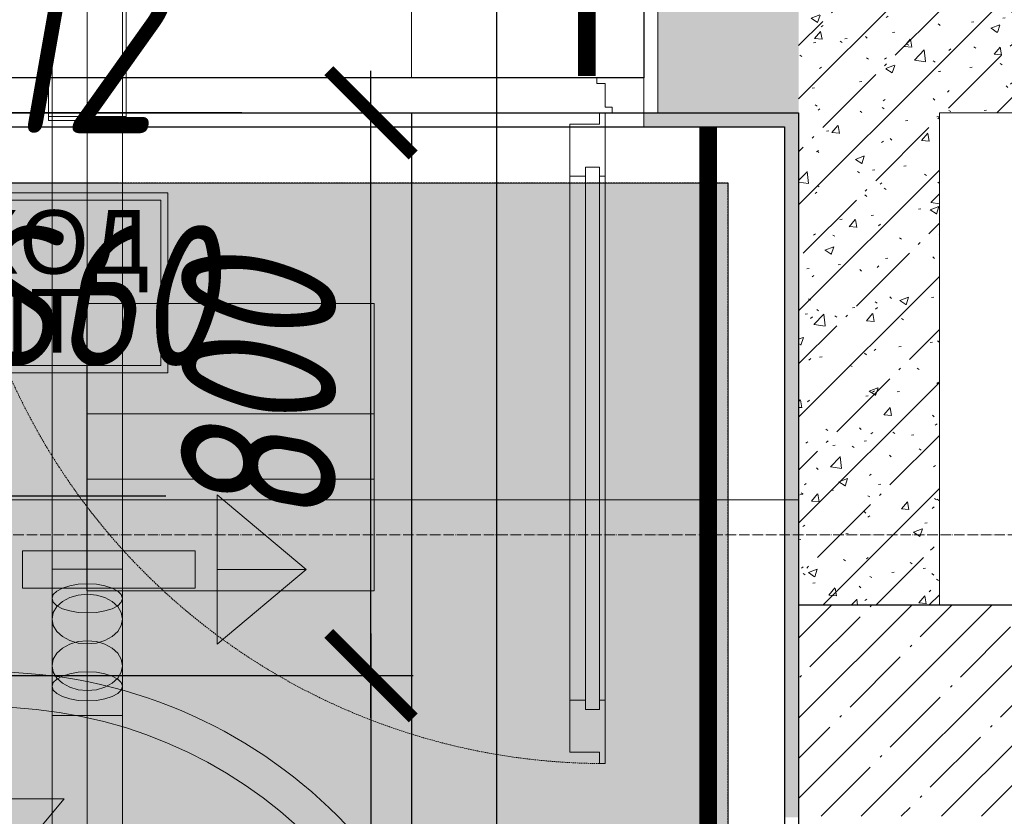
# Model space of a CAD drawing. Header units: millimetres. Extents: x -547442 to 178656, y -69521 to 11064.
# Tile 251 of 256: x -173560 to -172161, y -21827 to -20694. Entities that reach past the tile are written whole.
import ezdxf
from ezdxf import colors
from ezdxf.entities.mleader import LeaderData, LeaderLine
from ezdxf.enums import TextEntityAlignment as Align
from ezdxf.math import Vec2, Vec3

# ---------------------------------------------------------------- set-up
doc = ezdxf.new("R2010")
doc.units = ezdxf.units.MM
for name, pattern in [('( Hidden )', [0.375, 0.25, -0.125]), ('-D1-02х01', [3, 2, -1]), ('-D1d1-15x02', [19, 15, -2, 0, -2]), ('DASHDOT', [25.4, 12.7, -6.35, 0, -6.35]), ('DASHED', [0.75, 0.5, -0.25])]:
    doc.linetypes.add(name, pattern=pattern)
doc.layers.get('Defpoints').update_dxf_attribs({"color": 31})
for name, color, linetype, lineweight in [('_0', 7, 'Continuous', 13), ('A-DOOR', 7, 'Continuous', 5), ('A-DOOR-IDEN', 7, 'Continuous', 9), ('A-WALL', 7, 'Continuous', 5), ('A-WALL-FNSH', 8, 'Continuous', 5), ('dim_light', 12, 'Continuous', 9), ('dim_pot', 183, 'Continuous', 9), ('dim_razv', 93, 'DASHDOT', 9), ('I-WALL', 7, 'Continuous', 5), ('light_pot', 52, 'Continuous', 15), ('pot', 183, 'Continuous', 15), ('pot sh', 183, 'Continuous', 15), ('S-GRID', 7, 'Continuous', 5)]:
    doc.layers.add(name, color=color, linetype=linetype, lineweight=lineweight)
for name, color, linetype, true_color in [('PDF7_Geometry', 7, 'Continuous', 0xaaaaaa), ('PDF9_0', 30, 'Continuous', 0xff7f00), ('PDF9_Оборудование', 7, 'Continuous', 0xffffff)]:
    doc.layers.add(name, color=color, linetype=linetype, true_color=true_color)
doc.layers.add('pol', color=7, linetype='Continuous', lineweight=15, true_color=0x738991)
doc.layers.add('Сводный план', color=1, linetype='Continuous', lineweight=0, true_color=0xff0000)
doc.layers.add('Аварийные светильники', color=1, linetype='Continuous')
doc.styles.add('fl_iso paper', font='isocpeur.ttf', dxfattribs={"width": 0.8, "oblique": 10})
doc.styles.add('In tre', font='isocpeur.ttf', dxfattribs={"width": 0.8, "oblique": 10})
doc.styles.add('Титульник', font='arial.ttf')
doc.dimstyles.new('In tre 1_75', dxfattribs={"dimtxt": 220, "dimasz": 120, "dimexe": 60, "dimexo": 10, "dimgap": 50, "dimtad": 1, "dimdec": 0, "dimrnd": 5, "dimzin": 0, "dimdsep": 46, "dimtxsty": 'fl_iso paper', "dimblk": 'ARCHTICK', "dimcen": 0, "dimdle": 60, "dimadec": 0, "dimazin": 0, "dimtfac": 1, "dimtdec": 0, "dimtofl": 0, "dimtmove": 1, "dimatfit": 1, "dimfxl": 1, "dimtfill": 1, "dimtolj": 1, "dimtzin": 0, "dimarcsym": 1})
pattern_1 = [(45, (-192252.93, -39776.5), (-75.43415, 75.43415), [106.68, -17.78, 3.556, -17.78]), (45, (-192252.93, -39701.11), (-75.43415, 75.43415), []), (50, (-192252.93, -39776.5), (127.5292, -11.15758), [13.335, -146.685]), (355, (-192252.93, -39776.5), (-24.66966, 133.74), [10.668, -117.348]), (100.451, (-192242.31, -39777.43), (102.85973, 122.5818), [11.333, -124.663]), (46.184, (-192252.93, -39740.94), (189.75516, -29.4304), [20.002, -220.027]), (96.636, (-192237.12, -39743.4), (166.1822, 173.1996), [17, -186.995]), (351.184, (-192252.93, -39740.94), (166.1839, 173.1976), [16.002, -176.022]), (21, (-192235.15, -39749.83), (106.13027, -71.58603), [13.335, -146.685]), (326, (-192235.15, -39749.83), (43.2619, 128.93175), [10.668, -117.348]), (71.451, (-192226.31, -39755.8), (149.392, 57.34505), [11.333, -124.663]), (37.5, (-192252.935, -39776.5), (2.16223, 59.18836), [3.353, -112.573, 3.353, -115.773, -117.792]), (37.5, (-192252.935, -39776.5), (2.16223, 59.18836), [-235.052, 3.353, -114.44]), (7.5, (-192252.935, -39776.5), (46.77386, 70.12615), [3.353, -64.567, 3.353, -109.906, -44.894]), (7.5, (-192252.935, -39776.5), (46.77386, 70.12615), [-181.178, 3.353, -41.542]), (327.5, (-192292.584, -39776.5), (94.91367, -4.01009), [3.353, -41.097, 3.353, -135.331, -184.023]), (327.5, (-192292.584, -39776.5), (94.91367, -4.01009), [-183.134, 3.353, -180.67]), (317.5, (-192310.36, -39776.5), (103.69057, 17.79882), [3.353, -54.432, 3.353, -88.748, -130.683]), (317.5, (-192310.36, -39776.5), (103.69057, 17.79882), [-149.885, 3.353, -127.33])]

# ---------------------------------------------------------------- blocks, each defined once
blk = doc.blocks.new('_ArchTick')
at = {"color": 0, "linetype": 'ByBlock', "lineweight": 9, "const_width": 0.15}
blk.add_lwpolyline([(-0.5, -0.5), (0.5, 0.5)], dxfattribs=at)
blk = doc.blocks.new('*D6180')
at = {"layer": 'Defpoints', "color": 0, "transparency": 16777216}
for p in [(-173652.9, -20826.5), (-173060.7, -20826.5), (-173602.9, -21626.5)]:
    blk.add_point(p, dxfattribs=at)
at = {"layer": 'dim_light', "color": 0, "lineweight": -2, "transparency": 16777216}
for p, q in [((-173060.7, -21686.5), (-173060.7, -20766.5)), ((-173642.9, -20826.5), (-173000.7, -20826.5)), ((-173592.9, -21626.5), (-173000.7, -21626.5))]:
    blk.add_line(p, q, dxfattribs=at)
at = {"layer": 'dim_light', "color": 0, "lineweight": -2, "transparency": 16777216, "xscale": 120, "yscale": 120, "zscale": 120}
for p, rotation in [((-173060.7, -20826.5), 90), ((-173060.7, -21626.5), 270)]:
    blk.add_blockref('_ArchTick', p, dxfattribs=dict(at, rotation=rotation))
at = {"layer": 'dim_light', "color": 0, "transparency": 16777216, "insert": (-173220.3, -21226.5), "char_height": 220, "attachment_point": 5, "rotation": 90, "style": 'fl_iso paper', "bg_fill": 3, "box_fill_scale": 1.1, "bg_fill_color": 256, "bg_fill_true_color": 13158600, "bg_fill_transparency": 0}
blk.add_mtext('\\A1;800', dxfattribs=at)
blk = doc.blocks.new('*D6181')
at = {"layer": 'Defpoints', "color": 0, "transparency": 16777216}
for p in [(-173602.9, -21626.5), (-173602.9, -28976.5), (-173060.7, -28976.5)]:
    blk.add_point(p, dxfattribs=at)
at = {"layer": 'dim_light', "color": 0, "lineweight": -2, "transparency": 16777216}
for p, q in [((-173060.7, -21566.5), (-173060.7, -29036.5)), ((-173592.9, -21626.5), (-173000.7, -21626.5)), ((-173592.9, -28976.5), (-173000.7, -28976.5))]:
    blk.add_line(p, q, dxfattribs=at)
at = {"layer": 'dim_light', "color": 0, "lineweight": -2, "transparency": 16777216, "xscale": 120, "yscale": 120, "zscale": 120}
for p, rotation in [((-173060.7, -21626.5), 90), ((-173060.7, -28976.5), 270)]:
    blk.add_blockref('_ArchTick', p, dxfattribs=dict(at, rotation=rotation))
at = {"layer": 'dim_light', "color": 0, "transparency": 16777216, "insert": (-173220.7, -25301.5), "char_height": 220, "attachment_point": 5, "rotation": 90, "style": 'fl_iso paper', "bg_fill": 3, "box_fill_scale": 1.1, "bg_fill_color": 256, "bg_fill_true_color": 13158600, "bg_fill_transparency": 0}
blk.add_mtext('\\A1;7350', dxfattribs=at)
blk = doc.blocks.new('*D6187')
at = {"layer": 'Defpoints', "color": 0, "transparency": 16777216}
for p in [(-174063.2, -20826.5), (-173234.3, -20826.5), (-173868.1, -23101.6)]:
    blk.add_point(p, dxfattribs=at)
at = {"layer": 'dim_light', "color": 0, "lineweight": -2, "transparency": 16777216}
for p, q in [((-174063.2, -23161.6), (-174063.2, -20766.5)), ((-173244.3, -20826.5), (-174123.2, -20826.5)), ((-173878.1, -23101.6), (-174123.2, -23101.6))]:
    blk.add_line(p, q, dxfattribs=at)
at = {"layer": 'dim_light', "color": 0, "lineweight": -2, "transparency": 16777216, "xscale": 120, "yscale": 120, "zscale": 120}
for p, rotation in [((-174063.2, -20826.5), 90), ((-174063.2, -23101.6), 270)]:
    blk.add_blockref('_ArchTick', p, dxfattribs=dict(at, rotation=rotation))
at = {"layer": 'dim_light', "color": 0, "transparency": 16777216, "insert": (-174223.2, -21964), "char_height": 220, "attachment_point": 5, "rotation": 90, "style": 'fl_iso paper', "bg_fill": 3, "box_fill_scale": 1.1, "bg_fill_color": 256, "bg_fill_true_color": 13158600, "bg_fill_transparency": 0}
blk.add_mtext('\\A1;2275', dxfattribs=at)
blk = doc.blocks.new('*D11961')
at = {"layer": 'Defpoints', "color": 0, "transparency": 16777216}
for p in [(-173329.7, -20826.5), (-173955.7, -20926.5), (-173409.3, -20926.5)]:
    blk.add_point(p, dxfattribs=at)
at = {"layer": 'dim_pot', "color": 0, "lineweight": -2, "transparency": 16777216}
for p, q in [((-173955.7, -20826.5), (-173955.7, -20706.5)), ((-173339.7, -20826.5), (-174015.7, -20826.5)), ((-173955.7, -20826.5), (-173955.7, -20926.5)), ((-173955.7, -20876.5), (-174225.7, -20951.4)), ((-173419.3, -20926.5), (-174015.7, -20926.5)), ((-173955.7, -20926.5), (-173955.7, -21046.5)), ((-174225.7, -20951.4), (-174225.7, -21389.4))]:
    blk.add_line(p, q, dxfattribs=at)
at = {"layer": 'dim_pot', "color": 0, "lineweight": -2, "transparency": 16777216, "xscale": 120, "yscale": 120, "zscale": 120}
for p, rotation in [((-173955.7, -20826.5), 270), ((-173955.7, -20926.5), 90)]:
    blk.add_blockref('_ArchTick', p, dxfattribs=dict(at, rotation=rotation))
at = {"layer": 'dim_pot', "color": 0, "transparency": 16777216, "insert": (-174385.7, -21170.4), "char_height": 220, "attachment_point": 5, "rotation": 90, "style": 'fl_iso paper', "bg_fill": 3, "box_fill_scale": 1.1, "bg_fill_color": 256, "bg_fill_true_color": 13158600, "bg_fill_transparency": 0}
blk.add_mtext('\\A1;100', dxfattribs=at)
blk = doc.blocks.new('A_DOR_Door - INT_1_Double_50_2000Wx2200_100__Лифтовой холл-5483836-50_AS_M_L04')
at = {"layer": 'A-DOOR'}
for p, q in [((-925, 1025), (-917, 1025)), ((-925, 935), (-925, 1025)), ((-925, 100), (-925, 1025)), ((-917, 1025), (-917, 1009)), ((-917, 1009), (-875, 1009)), ((-875, 1009), (-875, 935)), ((-917, 948), (-897, 948)), ((-917, 177), (-917, 948)), ((-917, 948), (-917, 935)), ((-897, 948), (-917, 948)), ((-897, 948), (-897, 177)), ((-897, 935), (-897, 948)), ((-925, 935), (-917, 935)), ((-925, 190), (-925, 935)), ((-917, 935), (-925, 935)), ((-897, 935), (-875, 935)), ((-875, 935), (-897, 935)), ((-875, 935), (-875, 190)), ((-917, 190), (-925, 190)), ((-925, 100), (-925, 190)), ((-925, 190), (-917, 190)), ((-917, 190), (-917, 177)), ((-875, 190), (-897, 190)), ((-897, 190), (-875, 190)), ((-897, 177), (-897, 190)), ((-875, 190), (-875, 116)), ((-897, 177), (-917, 177)), ((-917, 177), (-897, 177)), ((-917, 116), (-917, 100)), ((-875, 116), (-917, 116)), ((-935, 100), (-980, 100)), ((-980, 100), (-980, 50)), ((-935, 92), (-935, 100)), ((-917, 100), (-925, 100)), ((-925, 92), (-935, 92)), ((-925, 58), (-925, 92)), ((-913, 58), (-925, 58)), ((-913, 50), (-913, 58)), ((-980, 50), (-913, 50))]:
    blk.add_line(p, q, dxfattribs=at)
at = {"layer": 'A-DOOR', "linetype": '-D1-02х01'}
blk.add_arc((-925, 100), 925, 360, 90, dxfattribs=at)
blk = doc.blocks.new('*U3362')
at = {"layer": 'Аварийные светильники', "lineweight": 5, "true_color": 0x1f7a00}
h = blk.add_hatch(color=86, dxfattribs=at)
h.paths.add_polyline_path([(208609, -394200), (208609, -393976.3), (208143.3, -393976.3), (208143.3, -394200)])
h.paths.add_polyline_path([(208609, -394173.6), (208609, -394001.1), (208143.3, -394001.1), (208143.3, -394173.6)], flags=17)
h.paths.add_polyline_path([(208609, -394173.6), (208609, -394001.1), (208143.3, -394001.1), (208143.3, -394173.6)], flags=17)
at = {"color": 7, "lineweight": 5}
for points in [[(208133.5, -393966.5), (208618.4, -393966.5), (208618.4, -394210.2), (208133.5, -394210.2)], [(208143.3, -393976.3), (208609, -393976.3), (208609, -394200), (208143.3, -394200), (208143.3, -393976.3)]]:
    blk.add_lwpolyline(points, close=True, dxfattribs=at)
at = {"layer": 'Аварийные светильники', "color": 1}
blk.add_point((208376.2, -394087.4), dxfattribs=at)
at = {"layer": 'Аварийные светильники', "color": 7, "true_color": 0xffffff, "style": 'Титульник'}
for s, p in [('ВЫХОД', (208371.7, -393989.8)), ('EXIT', (208371.7, -394096.7))]:
    blk.add_text(s, height=86.24, dxfattribs=at).set_placement(p, align=Align.TOP_CENTER)
blk = doc.blocks.new('1')
at = {"layer": 'pol', "linetype": 'ByBlock'}
h = blk.add_hatch(color=1, dxfattribs=at)
h.paths.add_polyline_path([(35776.37, 73135.4), (35803.14, 73135.4), (35803.14, 73258.97), (35776.37, 73258.97)])
h.paths.add_polyline_path([(35789.75, 73274.59), (35843.23, 73274.59), (35789.75, 73338.23)])
h.paths.add_polyline_path([(35789.75, 73274.59), (35736.28, 73274.59), (35789.75, 73338.23)])
edge = h.paths.add_edge_path()
edge.add_arc((35789.75, 73110.51), 13.38, 0, 360)
h = blk.add_hatch(color=1, dxfattribs=at)
h.paths.add_polyline_path([(35813.3, 73097.13), (35813.3, 73123.89), (35936.87, 73123.89), (35936.87, 73097.13)])
h.paths.add_polyline_path([(35952.5, 73110.51), (35952.5, 73163.99), (36016.14, 73110.51)])
h.paths.add_polyline_path([(35952.5, 73110.51), (35952.5, 73057.03), (36016.14, 73110.51)])
at = {"layer": 'pol', "color": 1, "linetype": 'ByBlock'}
for points in [[(35789.75, 73274.59), (35736.28, 73274.59), (35789.75, 73338.23), (35789.75, 73274.59)], [(35789.75, 73274.59), (35843.23, 73274.59), (35789.75, 73338.23), (35789.75, 73274.59)], [(35952.5, 73110.51), (35952.5, 73163.99), (36016.14, 73110.51), (35952.5, 73110.51)], [(35952.5, 73110.51), (35952.5, 73057.03), (36016.14, 73110.51), (35952.5, 73110.51)]]:
    blk.add_lwpolyline(points, dxfattribs=at)
for points in [[(35776.37, 73135.4), (35803.14, 73135.4), (35803.14, 73258.97), (35776.37, 73258.97)], [(35813.3, 73097.13), (35813.3, 73123.89), (35936.87, 73123.89), (35936.87, 73097.13)]]:
    blk.add_lwpolyline(points, close=True, dxfattribs=at)
blk.add_circle((35789.75, 73110.51), 13.38, dxfattribs=at)
blk = doc.blocks.new('ghftytytd')
at = {"layer": 'PDF7_Geometry', "color": 1, "lineweight": 18, "true_color": 0xff0000}
for points in [[(18784.1, 19450), (18784.1, 18895), (18786, 18895), (18791.5, 18895), (18800.2, 18895), (18811.6, 18895), (18824.9, 18895), (18839.1, 18895), (18824.9, 18895), (18811.6, 18895), (18800.2, 18895), (18791.5, 18895), (18786, 18895), (18784.1, 18895), (18784.1, 18889), (18786, 18889), (18791.5, 18889), (18800.2, 18889), (18811.6, 18889), (18824.9, 18889), (18839.1, 18889), (18824.9, 18889), (18811.6, 18889), (18800.2, 18889), (18791.5, 18889), (18786, 18889), (18784.1, 18889)], [(18839.1, 18251.2), (18852, 18251.2), (18864.1, 18251.2), (18874.5, 18251.2), (18882.4, 18251.2), (18887.4, 18251.2), (18889.1, 18251.2), (18887.4, 18251.2), (18882.4, 18251.2), (18874.5, 18251.2), (18864.1, 18251.2), (18852, 18251.2), (18839.1, 18251.2), (18839.1, 18889), (18826.2, 18889), (18814.1, 18889), (18803.7, 18889), (18795.8, 18889), (18790.8, 18889), (18789.1, 18889), (18789.1, 18895), (18790.8, 18895), (18795.8, 18895), (18803.7, 18895), (18814.1, 18895), (18826.2, 18895), (18839.1, 18895), (18826.2, 18895), (18814.1, 18895), (18803.7, 18895), (18795.8, 18895), (18790.8, 18895), (18789.1, 18895), (18789.1, 19450)], [(18839.1, 18180.5), (18839.1, 18114.1), (18839.1, 18180.5), (18839.1, 18213), (18839.1, 18251.2), (18826.2, 18251.2), (18814.1, 18251.2), (18803.7, 18251.2), (18795.8, 18251.2), (18790.8, 18251.2), (18789.1, 18251.2), (18790.8, 18251.2), (18795.8, 18251.2), (18803.7, 18251.2), (18814.1, 18251.2), (18826.2, 18251.2), (18839.1, 18251.2), (18839.1, 18889), (18826.2, 18889), (18814.1, 18889), (18803.7, 18889), (18795.8, 18889), (18790.8, 18889), (18789.1, 18889), (18789.1, 18251.2), (18790.8, 18251.2), (18795.8, 18251.2), (18803.7, 18251.2), (18814.1, 18251.2), (18826.2, 18251.2), (18839.1, 18251.2), (18826.2, 18251.2), (18814.1, 18251.2), (18803.7, 18251.2), (18795.8, 18251.2), (18790.8, 18251.2), (18789.1, 18251.2), (18789.1, 18209.8), (18789.1, 18180.5), (18789.1, 18114.1), (18790.8, 18104.9), (18795.8, 18096.4), (18803.7, 18089.1), (18814.1, 18083.5), (18826.2, 18079.9), (18839.1, 18078.7), (18852, 18079.9), (18864.1, 18083.5), (18874.5, 18089.1), (18882.4, 18096.4), (18887.4, 18104.9), (18889.1, 18114.1), (18889.1, 18180.5), (18887.4, 18189.7), (18882.4, 18198.2), (18874.5, 18205.5), (18864.1, 18211.1), (18852, 18214.6), (18839.1, 18215.8), (18826.2, 18214.6), (18814.1, 18211.1), (18803.7, 18205.5), (18795.8, 18198.2), (18790.8, 18189.7), (18789.1, 18180.5), (18790.8, 18171.4), (18795.8, 18162.8), (18803.7, 18155.5), (18814.1, 18149.9), (18826.2, 18146.3), (18839.1, 18145.1), (18852, 18146.3), (18864.1, 18149.9), (18874.5, 18155.5), (18882.4, 18162.8), (18887.4, 18171.4), (18889.1, 18180.5), (18889.1, 18209.8), (18889.1, 18251.2), (18887.4, 18251.2), (18882.4, 18251.2), (18874.5, 18251.2), (18864.1, 18251.2), (18852, 18251.2), (18839.1, 18251.2), (18852, 18251.2), (18864.1, 18251.2), (18874.5, 18251.2), (18882.4, 18251.2), (18887.4, 18251.2), (18889.1, 18251.2), (18889.1, 18889), (18887.4, 18889), (18882.4, 18889), (18874.5, 18889), (18864.1, 18889), (18852, 18889), (18839.1, 18889), (18852, 18889), (18864.1, 18889), (18874.5, 18889), (18882.4, 18889), (18887.4, 18889), (18889.1, 18889), (18889.1, 18895), (18889.1, 19450)], [(18894.1, 19450), (18894.1, 18895), (18892.2, 18895), (18886.7, 18895), (18878, 18895), (18866.6, 18895), (18853.3, 18895), (18839.1, 18895), (18839.1, 18889), (18853.3, 18889), (18866.6, 18889), (18878, 18889), (18886.7, 18889), (18892.2, 18889), (18894.1, 18889), (18892.2, 18889), (18886.7, 18889), (18878, 18889), (18866.6, 18889), (18853.3, 18889), (18839.1, 18889)], [(18839.1, 19450), (18839.1, 18895)], [(18839.1, 19450), (18839.1, 18895)], [(18839.1, 18895), (18824.9, 18895), (18811.6, 18895), (18800.2, 18895), (18791.5, 18895), (18786, 18895), (18784.1, 18895), (18786, 18895), (18791.5, 18895), (18800.2, 18895), (18811.6, 18895), (18824.9, 18895), (18839.1, 18895), (18853.3, 18895), (18866.6, 18895), (18878, 18895), (18886.7, 18895), (18892.2, 18895), (18894.1, 18895), (18892.2, 18895), (18886.7, 18895), (18878, 18895), (18866.6, 18895), (18853.3, 18895), (18839.1, 18895), (18853.3, 18895), (18866.6, 18895), (18878, 18895), (18886.7, 18895), (18892.2, 18895), (18894.1, 18895), (18894.1, 18889)], [(18839.1, 18895), (18852, 18895), (18864.1, 18895), (18874.5, 18895), (18882.4, 18895), (18887.4, 18895), (18889.1, 18895)], [(18889.1, 18895), (18887.4, 18895), (18882.4, 18895), (18874.5, 18895), (18864.1, 18895), (18852, 18895), (18839.1, 18895)], [(18839.1, 17832.2), (18839.1, 18043.4), (18826.2, 18043.4), (18814.1, 18043.4), (18803.7, 18043.4), (18795.8, 18043.4), (18790.8, 18043.4), (18789.1, 18043.4), (18789.1, 18084.8), (18789.1, 18114.1), (18790.8, 18123.2), (18795.8, 18131.8), (18803.7, 18139.1), (18814.1, 18144.7), (18826.2, 18148.3), (18839.1, 18149.4), (18852, 18148.3), (18864.1, 18144.7), (18874.5, 18139.1), (18882.4, 18131.8), (18887.4, 18123.2), (18889.1, 18114.1)], [(18889.1, 18114.1), (18887.4, 18104.9), (18882.4, 18096.4), (18874.5, 18089.1), (18864.1, 18083.5), (18852, 18079.9), (18839.1, 18078.7), (18826.2, 18079.9), (18814.1, 18083.5), (18803.7, 18089.1), (18795.8, 18096.4), (18790.8, 18104.9), (18789.1, 18114.1), (18790.8, 18123.2), (18795.8, 18131.8), (18803.7, 18139.1), (18814.1, 18144.7), (18826.2, 18148.3), (18839.1, 18149.4), (18852, 18148.3), (18864.1, 18144.7), (18874.5, 18139.1), (18882.4, 18131.8), (18887.4, 18123.2), (18889.1, 18114.1), (18889.1, 18084.8), (18889.1, 18043.4), (18887.4, 18043.4), (18882.4, 18043.4), (18874.5, 18043.4), (18864.1, 18043.4), (18852, 18043.4), (18839.1, 18043.4), (18852, 18043.4), (18864.1, 18043.4), (18874.5, 18043.4), (18882.4, 18043.4), (18887.4, 18043.4), (18889.1, 18043.4), (18889.1, 17832.2)], [(18839.1, 18043.4), (18839.1, 18081.6), (18839.1, 18114.1)], [(18789.1, 17832.2), (18789.1, 18043.4), (18790.8, 18043.4), (18795.8, 18043.4), (18803.7, 18043.4), (18814.1, 18043.4), (18826.2, 18043.4), (18839.1, 18043.4), (18839.1, 17832.2)]]:
    blk.add_lwpolyline(points, dxfattribs=at)
for points in [[(18789.1, 18895), (18790.8, 18895), (18795.8, 18895), (18803.7, 18895), (18814.1, 18895), (18826.2, 18895), (18839.1, 18895), (18852, 18895), (18864.1, 18895), (18874.5, 18895), (18882.4, 18895), (18887.4, 18895), (18889.1, 18895), (18887.4, 18895), (18882.4, 18895), (18874.5, 18895), (18864.1, 18895), (18852, 18895), (18839.1, 18895), (18826.2, 18895), (18814.1, 18895), (18803.7, 18895), (18795.8, 18895), (18790.8, 18895)], [(18789.1, 18889), (18790.8, 18889), (18795.8, 18889), (18803.7, 18889), (18814.1, 18889), (18826.2, 18889), (18839.1, 18889), (18852, 18889), (18864.1, 18889), (18874.5, 18889), (18882.4, 18889), (18887.4, 18889), (18889.1, 18889), (18887.4, 18889), (18882.4, 18889), (18874.5, 18889), (18864.1, 18889), (18852, 18889), (18839.1, 18889), (18826.2, 18889), (18814.1, 18889), (18803.7, 18889), (18795.8, 18889), (18790.8, 18889)], [(18789.1, 18209.8), (18790.8, 18215.1), (18795.8, 18220.1), (18803.7, 18224.5), (18814.1, 18227.7), (18826.2, 18229.8), (18839.1, 18230.5), (18852, 18229.8), (18864.1, 18227.7), (18874.5, 18224.5), (18882.4, 18220.1), (18887.4, 18215.1), (18889.1, 18209.8), (18887.4, 18204.4), (18882.4, 18199.4), (18874.5, 18195.1), (18864.1, 18191.9), (18852, 18189.8), (18839.1, 18189.1), (18826.2, 18189.8), (18814.1, 18191.9), (18803.7, 18195.1), (18795.8, 18199.4), (18790.8, 18204.4)], [(18789.1, 18180.5), (18790.8, 18189.7), (18795.8, 18198.2), (18803.7, 18205.5), (18814.1, 18211.1), (18826.2, 18214.6), (18839.1, 18215.8), (18852, 18214.6), (18864.1, 18211.1), (18874.5, 18205.5), (18882.4, 18198.2), (18887.4, 18189.7), (18889.1, 18180.5), (18887.4, 18171.4), (18882.4, 18162.8), (18874.5, 18155.5), (18864.1, 18149.9), (18852, 18146.3), (18839.1, 18145.1), (18826.2, 18146.3), (18814.1, 18149.9), (18803.7, 18155.5), (18795.8, 18162.8), (18790.8, 18171.4)], [(18889.1, 18084.8), (18887.4, 18079.4), (18882.4, 18074.4), (18874.5, 18070.1), (18864.1, 18066.9), (18852, 18064.8), (18839.1, 18064.1), (18826.2, 18064.8), (18814.1, 18066.9), (18803.7, 18070.1), (18795.8, 18074.4), (18790.8, 18079.4), (18789.1, 18084.8), (18790.8, 18090.1), (18795.8, 18095.2), (18803.7, 18099.4), (18814.1, 18102.7), (18826.2, 18104.8), (18839.1, 18105.5), (18852, 18104.8), (18864.1, 18102.7), (18874.5, 18099.4), (18882.4, 18095.2), (18887.4, 18090.1)], [(18889.1, 18043.4), (18887.4, 18043.4), (18882.4, 18043.4), (18874.5, 18043.4), (18864.1, 18043.4), (18852, 18043.4), (18839.1, 18043.4), (18826.2, 18043.4), (18814.1, 18043.4), (18803.7, 18043.4), (18795.8, 18043.4), (18790.8, 18043.4), (18789.1, 18043.4), (18790.8, 18043.4), (18795.8, 18043.4), (18803.7, 18043.4), (18814.1, 18043.4), (18826.2, 18043.4), (18839.1, 18043.4), (18852, 18043.4), (18864.1, 18043.4), (18874.5, 18043.4), (18882.4, 18043.4), (18887.4, 18043.4)]]:
    blk.add_lwpolyline(points, close=True, dxfattribs=at)
blk = doc.blocks.new('jhggjhj')
at = {"layer": 'PDF9_0', "lineweight": 25}
for points in [[(299.574, 195.412), (271.972, 195.412), (271.972, 159.174), (269.242, 159.174), (264.31, 159.174), (264.31, 161.799), (269.242, 161.799), (269.242, 195.412), (207.985, 195.412), (207.985, 191.814), (204.365, 191.814), (204.365, 195.412), (194.205, 195.412), (194.205, 93.113), (269.305, 93.113), (269.305, 110.173), (271.337, 110.173), (271.337, 93.113), (303.955, 93.113)], [(191.179, 92.52), (189.358, 92.52), (189.358, 102.998), (182.352, 102.998), (182.352, 183.558), (189.506, 183.558)]]:
    blk.add_lwpolyline(points, dxfattribs=at)
at = {"layer": 'PDF9_Оборудование', "color": 1, "lineweight": 5}
blk.add_lwpolyline([(188.385, 182.204), (188.385, 186.289), (192.47, 186.289), (192.47, 182.204)], close=True, dxfattribs=at)
for points in [[(188.385, 184.723), (192.47, 184.723)], [(188.385, 183.791), (192.47, 183.791)], [(188.385, 182.204), (192.47, 182.204)]]:
    blk.add_lwpolyline(points, dxfattribs=at)
at = {"layer": 'PDF9_Оборудование', "color": 1, "transparency": 33554559}
for points in [[(192.47, 186.289), (188.385, 186.289), (192.47, 184.723)], [(188.385, 186.289), (192.47, 184.723), (188.385, 184.723)], [(192.47, 183.791), (188.385, 183.791), (192.47, 182.204)], [(188.385, 183.791), (192.47, 182.204), (188.385, 182.204)]]:
    blk.add_solid(points, dxfattribs=at)

msp = doc.modelspace()

# ---------------------------------------------------------------- hatches: boundary and pattern name
at = {"layer": '_0', "transparency": 33554534}
h = msp.add_hatch(color=252, dxfattribs=at)
h.dxf.hatch_style = 1
h.paths.add_polyline_path([(-186002.9, -33026.5), (-186002.9, -29776.5), (-183952.9, -29776.5), (-183952.9, -25726.5), (-179002.9, -25726.5), (-179002.9, -27226.5), (-177452.9, -27226.5), (-177452.9, -20826.5), (-185852.9, -20826.5), (-185852.9, -19026.5), (-187502.9, -19026.5), (-187502.9, -17026.5), (-182952.9, -17026.5), (-182952.9, -18726.5), (-163952.9, -18726.5), (-163952.9, -17026.5), (-160672.9, -17026.5), (-160672.9, -19026.5), (-161752.9, -19026.5), (-161752.9, -20826.5), (-169752.9, -20826.5), (-169752.9, -29776.5), (-161802.9, -29776.5), (-161802.9, -30176.5), (-161302.9, -30176.5), (-161302.9, -33026.5), (-163452.9, -33026.5), (-163452.9, -31876.5), (-183852.9, -31876.5), (-183852.9, -33026.5)], flags=16)
h.paths.add_polyline_path([(-192753.7, -10325.7), (-154802.1, -10325.7), (-154802.1, -40277.3), (-192753.7, -40277.3)])
at = {"layer": 'A-WALL'}
h = msp.add_hatch(dxfattribs=at)
h.set_pattern_fill('FP_1', color=256, style=0, pattern_type=2)
h.set_pattern_definition([(45, (-192252.935, -39776.5), (-57.02463, 57.02463), []), (45, (-192195.91, -39776.5), (-57.02463, 57.02463), [100.806, -20.161, 3.353, -16.808])])
h.paths.add_polyline_path([(-170172.9, -21826.5), (-169752.9, -21826.5), (-169752.9, -21526.5), (-172452.9, -21526.5), (-172452.9, -21826.5), (-171846.9, -21826.5)])
at = {"layer": 'I-WALL'}
h = msp.add_hatch(dxfattribs=at)
h.set_pattern_fill('FP_43', color=256, style=0, pattern_type=2)
h.set_pattern_definition(pattern_1)
h.paths.add_polyline_path([(-172252.9, -21526.5), (-172252.9, -20626.5), (-172452.9, -20626.5), (-172452.9, -21526.5)])
h = msp.add_hatch(dxfattribs=at)
h.set_pattern_fill('FP_43', color=256, style=0, pattern_type=2)
h.set_pattern_definition(pattern_1)
h.paths.add_polyline_path([(-169752.9, -20826.5), (-169752.9, -20626.5), (-172252.9, -20626.5), (-172252.9, -20826.5), (-169952.9, -20826.5)])
at = {"layer": 'I-WALL', "true_color": 0xf5f3ef}
for points in [[(-172452.9, -21676.5), (-172452.9, -20846.5), (-172472.9, -20846.5), (-172472.9, -21676.5)], [(-172452.9, -21828.1), (-172452.9, -21676.5), (-172472.9, -21676.5), (-172472.9, -21828.1)]]:
    msp.add_hatch(color=7, dxfattribs=at).paths.add_polyline_path(points)

# ---------------------------------------------------------------- linework, layer by layer
at = {"layer": 'A-WALL', "lineweight": 9}
for p, q in [((-172652.9, -20626.5), (-172652.9, -20826.5)), ((-172652.9, -20826.5), (-172452.9, -20826.5)), ((-172452.9, -21526.5), (-172452.9, -20826.5)), ((-172252.9, -21526.5), (-172252.9, -20826.5)), ((-172252.9, -20826.5), (-171002.9, -20826.5))]:
    msp.add_line(p, q, dxfattribs=at)
at = {"layer": 'A-WALL', "lineweight": 25}
for p, q in [((-171002.9, -21526.5), (-172452.9, -21526.5)), ((-172452.9, -21526.5), (-172452.9, -21826.5))]:
    msp.add_line(p, q, dxfattribs=at)
at = {"layer": 'A-WALL-FNSH'}
for p, q in [((-172652.9, -20826.5), (-172672.9, -20826.5)), ((-172672.9, -20826.5), (-172672.9, -20846.5)), ((-172672.9, -20846.5), (-172472.9, -20846.5)), ((-172472.9, -20846.5), (-172472.9, -23266.5))]:
    msp.add_line(p, q, dxfattribs=at)
at = {"layer": 'dim_razv', "color": 1, "linetype": '( Hidden )', "ltscale": 10, "true_color": 0xff0a0a, "const_width": 25}
msp.add_lwpolyline([(-172753.8, -20524.2), (-172753.8, -20774.2)], dxfattribs=at)

# ---------------------------------------------------------------- next in the draw order: dimensions: what is measured, and where the dimension line sits
at = {"layer": 'dim_light'}
dim = msp.add_linear_dim(base=(-173060.7, -20826.5), p1=(-173602.9, -21626.5), p2=(-173652.9, -20826.5), angle=90, dimstyle='In tre 1_75', dxfattribs=at)
dim.commit()
dim.dimension.update_dxf_attribs({"geometry": '*D6180', "text_midpoint": (-173060.3, -21226.5), "dimtype": 160})

# ---------------------------------------------------------------- next in the draw order: linework, layer by layer
at = {"layer": 'pol'}
for points in [[(-172402.9, -20626.5), (-172402.9, -19827.1), (-173002.9, -19827.1), (-173002.9, -20776.6)], [(-173002.8, -20826.5), (-173002.8, -21376.5), (-172452.9, -21376.5)]]:
    msp.add_lwpolyline(points, dxfattribs=at)

# ---------------------------------------------------------------- next in the draw order: dimensions: what is measured, and where the dimension line sits
at = {"layer": 'dim_light'}
dim = msp.add_linear_dim(base=(-173060.7, -28976.5), p1=(-173602.9, -21626.5), p2=(-173602.9, -28976.5), angle=90, dimstyle='In tre 1_75', dxfattribs=at)
dim.commit()
dim.dimension.update_dxf_attribs({"geometry": '*D6181', "text_midpoint": (-173220.7, -25301.5)})

# ---------------------------------------------------------------- next in the draw order: linework, layer by layer
at = {"layer": 'pol'}
msp.add_lwpolyline([(-172452.9, -21376.5), (-173002.8, -21376.5), (-173002.8, -22576.5), (-172452.9, -22576.5)], dxfattribs=at)

# ---------------------------------------------------------------- next in the draw order: dimensions: what is measured, and where the dimension line sits
at = {"layer": 'dim_light'}
dim = msp.add_linear_dim(base=(-174063.2, -20826.5), p1=(-173868.1, -23101.6), p2=(-173234.3, -20826.5), angle=90, dimstyle='In tre 1_75', dxfattribs=at)
dim.commit()
dim.dimension.update_dxf_attribs({"geometry": '*D6187', "text_midpoint": (-174223.2, -21964)})

# ---------------------------------------------------------------- next in the draw order: hatches: boundary and pattern name
at = {"layer": 'I-WALL'}
h = msp.add_hatch(dxfattribs=at)
h.set_pattern_fill('FP_43', color=256, style=0, pattern_type=2)
h.set_pattern_definition(pattern_1)
h.paths.add_polyline_path([(-172452.9, -20826.5), (-172452.9, -20626.5), (-172652.9, -20626.5), (-172652.9, -20826.5), (-172598.1, -20826.5)])
h.paths.add_polyline_path([(-174952.9, -20826.5), (-174652.9, -20826.5), (-174652.9, -20626.5), (-174952.9, -20626.5), (-174952.9, -20789.1)])
h.paths.add_polyline_path([(-175352.9, -20826.5), (-175352.9, -20626.5), (-175552.9, -20626.5), (-175552.9, -20826.5)])
at = {"layer": 'I-WALL', "true_color": 0xf5f3ef}
h = msp.add_hatch(color=7, dxfattribs=at)
h.paths.add_polyline_path([(-172472.9, -20846.5), (-172452.9, -20846.5), (-172452.9, -20826.5), (-172672.9, -20826.5), (-172672.9, -20846.5), (-172598.1, -20846.5)])
h.paths.add_polyline_path([(-174732.9, -20846.5), (-174632.9, -20846.5), (-174632.9, -20826.5), (-174752.9, -20826.5), (-174752.9, -20846.5)])
at = {"layer": 'pot sh', "linetype": 'ByBlock', "lineweight": 0, "true_color": 0x878581}
h = msp.add_hatch(dxfattribs=at)
h.set_pattern_fill('AR-CONC', color=252, scale=2, angle=180)
h.set_pattern_definition([(230, (-64363.93, 7e-12), (-364.3693, 31.8782), [38.1, -419.1]), (175, (-64363.93, 7e-12), (70.4868, -382.1137), [30.48, -335.2812]), (280.45144, (-64394.3, 2.66), (-293.8825, -350.2355), [32.38, -356.1805]), (226.1842, (-64363.93, -101.6), (-542.158, 84.0847), [57.15, -628.65]), (276.63556, (-64409.1, -94.6), (-474.8083, -494.8522), [48.57, -534.2712]), (171.18415, (-64363.93, -101.6), (-474.8083, -494.8522), [45.72, -502.9195]), (201, (-64414.73, -76.2), (-303.2288, 204.5304), [38.1, -419.1]), (146, (-64414.73, -76.2), (-123.604, -368.3759), [30.48, -335.28]), (251.45144, (-64440, -59.16), (-426.8328, -163.8455), [32.38, -356.1799]), (217.5, (-64363.93, 7e-12), (-6.1772, -169.11008), [0, -331.216, 0, -340.36, 0, -336.55]), (187.5, (-64363.93, 7e-12), (-133.63933, -200.36115), [0, -194.056, 0, -323.596, 0, -128.27]), (147.5, (-64250.65, 7e-12), (-271.18119, 11.45749), [0, -127, 0, -396.24, 0, -525.78]), (137.5, (-64199.85, 7e-12), (-296.25836, -50.853), [0, -165.1, 0, -263.144, 0, -373.38])])
h.paths.add_polyline_path([(-174652.9, -20926.5), (-172552.9, -20926.5), (-172552.9, -29676.5), (-174652.9, -29676.5), (-174652.9, -28876.5), (-174452.9, -28876.5), (-174452.9, -27626.5), (-174652.9, -27626.5)])

# ---------------------------------------------------------------- next in the draw order: linework, layer by layer
at = {"layer": 'Defpoints'}
msp.add_lwpolyline([(-163902.9, -20776.5), (-165352.9, -20776.5), (-165352.9, -20606.5), (-172672.9, -20606.5), (-172672.9, -20776.6), (-174632.9, -20776.6), (-174632.9, -20606.5), (-177454.5, -20606.5), (-177452.9, -20776.5), (-178902.9, -20776.5), (-178902.9, -20606.5), (-184302.9, -20606.5)], dxfattribs=at)
for points in [[(-174752.9, -20826.5), (-172452.9, -20826.5), (-172452.9, -29776.5), (-174752.9, -29776.5)], [(-174732.9, -20846.5), (-172472.9, -20846.5), (-172472.9, -23316.5), (-172152.9, -23316.5), (-172152.9, -24166.5), (-172472.9, -24166.5), (-172472.9, -25386.5), (-172152.9, -25386.5), (-172152.9, -26236.5), (-172472.9, -26236.5), (-172472.9, -27456.5), (-172172.9, -27456.5), (-172172.9, -28306.5), (-172472.9, -28306.5), (-172472.9, -29756.5), (-174732.9, -29756.5), (-174732.9, -27176.5), (-175052.9, -27176.5), (-175052.9, -25976.5), (-174732.9, -25976.5), (-174732.9, -24276.5), (-175052.9, -24276.5), (-175052.9, -23076.5), (-174732.9, -23076.5)]]:
    msp.add_lwpolyline(points, close=True, dxfattribs=at)
at = {"layer": 'dim_light', "color": 1, "linetype": 'DASHED', "lineweight": 30, "ltscale": 5, "true_color": 0xe60000}
msp.add_lwpolyline([(-174652.9, -27626.5), (-174452.9, -27626.5), (-174452.9, -28876.5), (-174652.9, -28876.5), (-174652.9, -29676.5), (-172552.9, -29676.5), (-172552.9, -20926.5), (-174652.9, -20926.5)], close=True, dxfattribs=at)
at = {"layer": 'light_pot'}
for points in [[(-172902.9, -28271.2, -1), (-174302.9, -28271.2), (-174302.9, -22321.2, -1), (-172902.9, -22321.2)], [(-172952.9, -28271.2, -1), (-174252.9, -28271.2), (-174252.9, -22321.2, -1), (-172952.9, -22321.2)]]:
    msp.add_lwpolyline(points, format="xyb", close=True, dxfattribs=at)
at = {"layer": 'pot'}
for points in [[(-174752.9, -20826.5), (-172452.9, -20826.5), (-172452.9, -29776.5), (-174752.9, -29776.5)], [(-174732.9, -20846.5), (-172472.9, -20846.5), (-172472.9, -29756.5), (-174732.9, -29756.5)], [(-174652.9, -20926.5), (-172552.9, -20926.5), (-172552.9, -29676.5), (-174652.9, -29676.5), (-174652.9, -28876.5), (-174452.9, -28876.5), (-174452.9, -27626.5), (-174652.9, -27626.5)]]:
    msp.add_lwpolyline(points, close=True, dxfattribs=at)
at = {"layer": 'S-GRID', "linetype": '-D1d1-15x02'}
msp.add_line((-195323.9, -21426.5), (-153344.6, -21426.5), dxfattribs=at)

# ---------------------------------------------------------------- next in the draw order: block references
at = {"layer": 'A-DOOR', "color": 8, "true_color": 0x7f7f7f, "rotation": 180}
msp.add_blockref('A_DOR_Door - INT_1_Double_50_2000Wx2200_100__Лифтовой холл-5483836-50_AS_M_L04', (-173652.9, -20726.5), dxfattribs=at)

# ---------------------------------------------------------------- next in the draw order: texts
at = {"layer": 'A-DOOR-IDEN', "lineweight": 5, "attachment_point": 1, "style": 'fl_iso paper'}
for s, insert, char_height, width in [('-12', (-173737.2, -20605.5), 250, 372.785), ('EIWS60', (-173980, -20986.2), 200, 787.658)]:
    msp.add_mtext(s, dxfattribs=dict(at, insert=insert, char_height=char_height, width=width))

# ---------------------------------------------------------------- next in the draw order: dimensions: what is measured, and where the dimension line sits
at = {"layer": 'dim_pot'}
dim = msp.add_linear_dim(base=(-173955.7, -20926.5), p1=(-173329.7, -20826.5), p2=(-173409.3, -20926.5), angle=270, dimstyle='In tre 1_75', dxfattribs=at)
dim.commit()
dim.dimension.update_dxf_attribs({"geometry": '*D11961', "text_midpoint": (-174225.7, -21001.4), "dimtype": 160})

# ---------------------------------------------------------------- next in the draw order: leaders
at = {"layer": 'dim_razv', "color": 0, "linetype": 'ByBlock'}
ml = msp.add_multileader_mtext('Standard', dxfattribs=at)
ml.set_content('Плитка керамогранитная, настенная', style='In tre')
ml.set_leader_properties()
ml.build(insert=Vec2(0, 0))
ml.multileader.update_dxf_attribs({"text_left_attachment_type": 6, "text_right_attachment_type": 6, "dogleg_length": 1, "arrow_head_size": 0, "scale": 50})
ctx = ml.context
ctx.base_point, ctx.scale, ctx.char_height, ctx.arrow_head_size, ctx.landing_gap_size, ctx.plane_origin = Vec3(-169261.7, -21981.9), 50, 200, 0, 4.5, Vec3(-167244, -20260.5)
ctx.left_attachment, ctx.right_attachment = 6, 6
notes = []
notes.append((ctx, [(1, (1, 1, 0), (-169311.7, -21981.9), (1, 0), 50, [(1, [(-172581.4, -23188.3)], 0, [])])]))
ctx.mtext.insert, ctx.mtext.width, ctx.mtext.defined_height, ctx.mtext.flow_direction = Vec3(-169257.2, -21741.9), 2725.292, 456.6, 5
ctx.mtext.has_bg_fill, ctx.mtext.bg_color, ctx.mtext.bg_scale_factor, ctx.mtext.bg_transparency, ctx.mtext.use_window_bg_color = 1, -1027028792, 1.5, 0, 1
for ctx, leaders in notes:
    for number, flags, end, landing, length, lines in leaders:
        leader = LeaderData()
        leader.index, (leader.has_last_leader_line, leader.has_dogleg_vector, leader.attachment_direction) = number, flags
        leader.last_leader_point, leader.dogleg_vector, leader.dogleg_length = Vec3(end), Vec3(landing), length
        for number, points, colour, breaks in lines:
            line = LeaderLine()
            line.index, line.vertices, line.color, line.breaks = number, Vec3.list(points), colors.encode_raw_color(colour), breaks
            leader.lines.append(line)
        ctx.leaders.append(leader)

# ---------------------------------------------------------------- next in the draw order: linework, layer by layer
at = {"layer": 'dim_razv', "color": 1, "linetype": '( Hidden )', "ltscale": 10, "true_color": 0xff0a0a, "const_width": 25}
msp.add_lwpolyline([(-172581.4, -24676.5), (-172581.4, -20846.5)], dxfattribs=at)
at = {"layer": 'pol'}
for points in [[(-173002.9, -20776.6), (-173002.9, -19827.1), (-173602.9, -19827.1), (-173602.9, -20776.6)], [(-173602.9, -20826.5), (-173602.9, -21376.5), (-173002.9, -21376.5), (-173002.9, -20826.5)]]:
    msp.add_lwpolyline(points, dxfattribs=at)
msp.add_lwpolyline([(-173002.9, -22576.5), (-173002.9, -21376.5), (-173602.9, -21376.5), (-173602.9, -22576.5)], close=True, dxfattribs=at)

# ---------------------------------------------------------------- next in the draw order: block references
at = {"layer": 'light_pot', "xscale": 1.0500000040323, "yscale": 1.0500000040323, "zscale": 1.0500000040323}
msp.add_blockref('*U3362', (-392398.9, 392724.6), dxfattribs=at)
at = {"layer": 'pol', "color": 0, "lineweight": 18, "yscale": 1.987741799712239, "zscale": 1.987741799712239, "rotation": 180}
for p, xscale in [((-102462.1, 123849.2), 1.987741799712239), ((-244743.7, 123849.2), -1.987741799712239)]:
    msp.add_blockref('1', p, dxfattribs=dict(at, xscale=xscale))
at = {"layer": 'Сводный план', "xscale": 99.99977658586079, "yscale": 99.99977658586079, "zscale": 99.99977658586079}
msp.add_blockref('jhggjhj', (-192302.9, -39726.5), dxfattribs=at)
at = {"layer": 'Сводный план'}
msp.add_blockref('ghftytytd', (-192302.9, -39726.5), dxfattribs=at)

doc.saveas('drawing.dxf')
